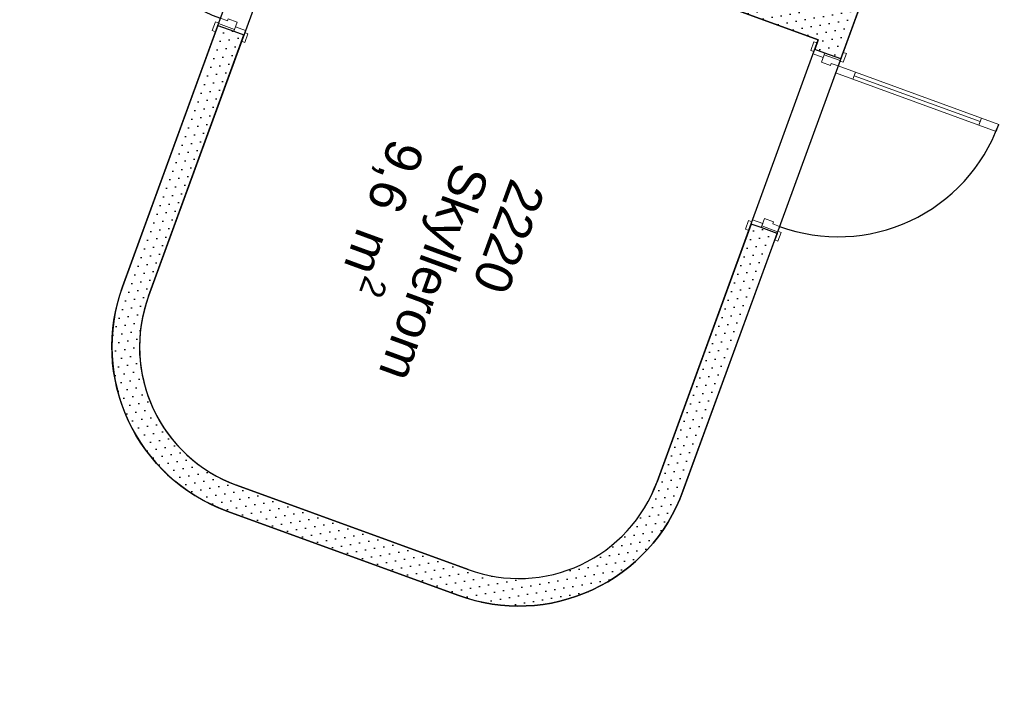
# Model space of a CAD drawing. Header units: millimetres. Extents: x 112481703 to 112588235, y 1264638581 to 1264713486.
# Tile 224 of 256: x 112562763 to 112568111, y 1264697184 to 1264700800. Entities that reach past the tile are written whole.
import ezdxf
from ezdxf.enums import TextEntityAlignment as Align

# ---------------------------------------------------------------- set-up
doc = ezdxf.new("R2010")
doc.units = ezdxf.units.MM
doc.header["$LTSCALE"] = 0.5
doc.header["$MEASUREMENT"] = 0
doc.linetypes.add('PLINE', pattern=[0])
doc.layers.add('234- Vinduer_ dører_ porter(Nye konstruksjoner)', color=7, linetype='Continuous', lineweight=0)
for name, color, linetype in [('242- Ikke-bærende innervegger (Skravur)(Nye konstruksjoner)', 7, 'Continuous'), ('242- Ikke-bærende innervegger(Nye konstruksjoner)', 7, 'Continuous'), ('244- Vinduer_ dører_ foldevegger(Nye konstruksjoner)', 7, 'Continuous'), ('862- M___Nettoareal (1-100)', 7, 'Continuous'), ('862- M___Nettoareal(Nye konstruksjoner)', 7, 'Continuous'), ('862- M___Nettoareal(Polylinje)(Nye konstruksjoner)', 7, 'Continuous')]:
    doc.layers.add(name, color=color, linetype=linetype)
doc.styles.add('GENERATED_STYLE_1', font='arial.ttf')
pattern_1 = [(249.956, (112557650, 1264717795), (-81.357, 29.6823), [0, -50]), (249.956, (112557682.11, 1264717756.67), (-81.357, 29.6823), [0, -50])]

# ---------------------------------------------------------------- blocks, each defined once
blk = doc.blocks.new('Korridor_2210_44', base_point=(112569058, 1264702349.8))
at = {"layer": '862- M___Nettoareal(Polylinje)(Nye konstruksjoner)', "linetype": 'PLINE', "flags": 128}
blk.add_lwpolyline([(112565021.9, 1264704009.9, -0.414214), (112566240, 1264704576.8), (112567498.8, 1264704117.5, -0.414214), (112568065.6, 1264702899.5), (112566365.3, 1264698238.9, -0.414214), (112565147.2, 1264697672), (112563888.4, 1264698131.3, -0.414214), (112563321.5, 1264699349.3)], format="xyb", close=True, dxfattribs=at)
blk = doc.blocks.new('Skyllerom_2220_87', base_point=(112565411.3, 1264700086.3))
at = {"layer": '862- M___Nettoareal(Polylinje)(Nye konstruksjoner)', "linetype": 'PLINE', "flags": 128}
blk.add_lwpolyline([(112564338.1, 1264701698.2), (112563462.4, 1264699297.9, 0.414214), (112563939.8, 1264698272.2), (112565198.6, 1264697812.9, 0.414214), (112566224.4, 1264698290.3), (112567100.1, 1264700690.5)], format="xyb", close=True, dxfattribs=at)
blk = doc.blocks.new('Dør[107]', base_point=(112557650, 1264717795))
at = {"layer": '234- Vinduer_ dører_ porter(Nye konstruksjoner)', "linetype": 'PLINE'}
for p, q in [((112567076.2, 1264700680.6), (112567059.1, 1264700633.6)), ((112567094.1, 1264700674.1), (112567076.2, 1264700680.6)), ((112567076.9, 1264700627.1), (112567094.1, 1264700674.1)), ((112567059.1, 1264700633.6), (112567076.9, 1264700627.1)), ((112567081.4, 1264700639.3), (112567072.8, 1264700615.8)), ((112567072.8, 1264700615.8), (112567127.3, 1264700595.9)), ((112567135.9, 1264700619.4), (112567081.4, 1264700639.3)), ((112567117.7, 1264700569.6), (112567132.4, 1264700610)), ((112567127.3, 1264700595.9), (112567135.9, 1264700619.4)), ((112567132.4, 1264700610), (112567135.9, 1264700619.4)), ((112567132.4, 1264700610), (112567218.9, 1264700578.5)), ((112567222.3, 1264700587.9), (112567135.9, 1264700619.4)), ((112567235, 1264700622.7), (112567217.8, 1264700575.7)), ((112567252.8, 1264700616.1), (112567235, 1264700622.7)), ((112567235.7, 1264700569.2), (112567252.8, 1264700616.1)), ((112567166.6, 1264700551.8), (112567117.7, 1264700569.6)), ((112567170.7, 1264700563.1), (112567166.6, 1264700551.8)), ((112567208.2, 1264700549.4), (112567170.7, 1264700563.1)), ((112567218.9, 1264700578.5), (112567208.2, 1264700549.4)), ((112567217.8, 1264700575.7), (112567235.7, 1264700569.2)), ((112567218.9, 1264700578.5), (112567222.3, 1264700587.9)), ((112567208.2, 1264700549.4), (112567194.5, 1264700511.8)), ((112567194.5, 1264700511.8), (112567288.5, 1264700477.5)), ((112567302.2, 1264700515.1), (112567208.2, 1264700549.4)), ((112567288.5, 1264700477.5), (112567302.2, 1264700515.1)), ((112567979.2, 1264700246.8), (112567295.3, 1264700496.3)), ((112567986.1, 1264700265.6), (112567972.4, 1264700228)), ((112568080, 1264700231.3), (112567986.1, 1264700265.6)), ((112568066.3, 1264700193.7), (112568080, 1264700231.3)), ((112567972.4, 1264700228), (112568066.3, 1264700193.7)), ((112566721.8, 1264699709.2), (112566704.7, 1264699662.2)), ((112566739.7, 1264699702.7), (112566721.8, 1264699709.2)), ((112566722.5, 1264699655.7), (112566739.7, 1264699702.7)), ((112566743.8, 1264699714), (112566735.2, 1264699690.5)), ((112566798.3, 1264699694.1), (112566743.8, 1264699714)), ((112566793.1, 1264699680), (112566807.9, 1264699720.4)), ((112566807.9, 1264699720.4), (112566856.7, 1264699702.6)), ((112566856.7, 1264699702.6), (112566852.6, 1264699691.3)), ((112566704.7, 1264699662.2), (112566722.5, 1264699655.7)), ((112566735.2, 1264699690.5), (112566789.7, 1264699670.6)), ((112566789.7, 1264699670.6), (112566798.3, 1264699694.1)), ((112566793.1, 1264699680), (112566789.7, 1264699670.6)), ((112566876.1, 1264699639.1), (112566789.7, 1264699670.6)), ((112566879.6, 1264699648.5), (112566793.1, 1264699680)), ((112566852.6, 1264699691.3), (112566890.2, 1264699677.6)), ((112566880.6, 1264699651.3), (112566863.4, 1264699604.3)), ((112566879.6, 1264699648.5), (112566876.1, 1264699639.1)), ((112566890.2, 1264699677.6), (112566879.6, 1264699648.5)), ((112566898.4, 1264699644.8), (112566880.6, 1264699651.3)), ((112566881.3, 1264699597.8), (112566898.4, 1264699644.8)), ((112566863.4, 1264699604.3), (112566881.3, 1264699597.8))]:
    blk.add_line(p, q, dxfattribs=at)
at = {"layer": '234- Vinduer_ dører_ porter(Nye konstruksjoner)', "linetype": 'PLINE', "flags": 128}
for points in [[(112567986.1, 1264700265.6), (112567302.2, 1264700515.1), (112567295.3, 1264700496.3), (112567979.2, 1264700246.8)], [(112567979.2, 1264700246.8), (112567295.3, 1264700496.3), (112567288.5, 1264700477.5), (112567972.4, 1264700228)]]:
    blk.add_lwpolyline(points, close=True, dxfattribs=at)
at = {"layer": '244- Vinduer_ dører_ foldevegger(Nye konstruksjoner)', "linetype": 'PLINE'}
for p, q in [((112567081.4, 1264700639.3), (112567094.1, 1264700674.1)), ((112567081.4, 1264700639.3), (112567094.1, 1264700674.1)), ((112567135.9, 1264700619.4), (112567081.4, 1264700639.3)), ((112567135.9, 1264700619.4), (112567081.4, 1264700639.3)), ((112567222.3, 1264700587.9), (112567135.9, 1264700619.4)), ((112567222.3, 1264700587.9), (112567135.9, 1264700619.4)), ((112567222.3, 1264700587.9), (112567235, 1264700622.7)), ((112567222.3, 1264700587.9), (112567235, 1264700622.7)), ((112566735.2, 1264699690.5), (112566722.5, 1264699655.7)), ((112566735.2, 1264699690.5), (112566722.5, 1264699655.7)), ((112566789.7, 1264699670.6), (112566735.2, 1264699690.5)), ((112566789.7, 1264699670.6), (112566735.2, 1264699690.5)), ((112566876.1, 1264699639.1), (112566789.7, 1264699670.6)), ((112566876.1, 1264699639.1), (112566789.7, 1264699670.6)), ((112566876.1, 1264699639.1), (112566863.4, 1264699604.3)), ((112566876.1, 1264699639.1), (112566863.4, 1264699604.3))]:
    blk.add_line(p, q, dxfattribs=at)
blk.add_arc((112567208.2, 1264700549.4), 928, 249.956, 339.956, dxfattribs=at)
blk = doc.blocks.new('Dør[108]', base_point=(112557650, 1264717795))
at = {"layer": '234- Vinduer_ dører_ porter(Nye konstruksjoner)', "linetype": 'PLINE'}
for p, q in [((112563286.3, 1264701960.3), (112563300, 1264701997.9)), ((112563300, 1264701997.9), (112563393.9, 1264701963.6)), ((112563380.2, 1264701926), (112563286.3, 1264701960.3)), ((112563393.9, 1264701963.6), (112563380.2, 1264701926)), ((112563387.1, 1264701944.8), (112564071, 1264701695.3)), ((112564163.5, 1264701712.6), (112564180.7, 1264701759.6)), ((112564180.7, 1264701759.6), (112564198.5, 1264701753.1)), ((112564198.5, 1264701753.1), (112564181.4, 1264701706.1)), ((112564064.1, 1264701676.5), (112564077.8, 1264701714.1)), ((112564158.1, 1264701642.2), (112564064.1, 1264701676.5)), ((112564077.8, 1264701714.1), (112564171.8, 1264701679.8)), ((112564171.8, 1264701679.8), (112564158.1, 1264701642.2)), ((112564181.4, 1264701706.1), (112564163.5, 1264701712.6)), ((112564182.4, 1264701708.9), (112564171.8, 1264701679.8)), ((112564171.8, 1264701679.8), (112564209.4, 1264701666.1)), ((112564182.4, 1264701708.9), (112564185.8, 1264701718.3)), ((112564268.8, 1264701677.4), (112564182.4, 1264701708.9)), ((112564185.8, 1264701718.3), (112564272.3, 1264701686.8)), ((112564254.1, 1264701637), (112564268.8, 1264701677.4)), ((112564263.7, 1264701663.3), (112564272.3, 1264701686.8)), ((112564268.8, 1264701677.4), (112564272.3, 1264701686.8)), ((112564272.3, 1264701686.8), (112564326.7, 1264701666.9)), ((112564322.3, 1264701654.7), (112564339.4, 1264701701.7)), ((112564339.4, 1264701701.7), (112564357.3, 1264701695.2)), ((112564357.3, 1264701695.2), (112564340.1, 1264701648.2)), ((112564209.4, 1264701666.1), (112564205.2, 1264701654.8)), ((112564205.2, 1264701654.8), (112564254.1, 1264701637)), ((112564318.2, 1264701643.4), (112564263.7, 1264701663.3)), ((112564326.7, 1264701666.9), (112564318.2, 1264701643.4)), ((112564340.1, 1264701648.2), (112564322.3, 1264701654.7)), ((112563809.1, 1264700741.3), (112563826.3, 1264700788.2)), ((112563826.3, 1264700788.2), (112563844.1, 1264700781.7)), ((112563844.1, 1264700781.7), (112563827, 1264700734.8)), ((112563843.1, 1264700778.9), (112563839.7, 1264700769.5)), ((112563839.7, 1264700769.5), (112563926.1, 1264700738)), ((112563853.7, 1264700808), (112563843.1, 1264700778.9)), ((112563843.1, 1264700778.9), (112563929.5, 1264700747.4)), ((112563891.3, 1264700794.3), (112563853.7, 1264700808)), ((112563895.4, 1264700805.6), (112563891.3, 1264700794.3)), ((112563944.3, 1264700787.8), (112563895.4, 1264700805.6)), ((112563929.5, 1264700747.4), (112563944.3, 1264700787.8)), ((112563827, 1264700734.8), (112563809.1, 1264700741.3)), ((112563926.1, 1264700738), (112563934.7, 1264700761.5)), ((112563929.5, 1264700747.4), (112563926.1, 1264700738)), ((112563980.6, 1264700718.1), (112563926.1, 1264700738)), ((112563934.7, 1264700761.5), (112563989.1, 1264700741.6)), ((112563967.9, 1264700683.3), (112563985, 1264700730.3)), ((112563989.1, 1264700741.6), (112563980.6, 1264700718.1)), ((112563985, 1264700730.3), (112564002.9, 1264700723.8)), ((112564002.9, 1264700723.8), (112563985.7, 1264700676.8)), ((112563985.7, 1264700676.8), (112563967.9, 1264700683.3))]:
    blk.add_line(p, q, dxfattribs=at)
at = {"layer": '234- Vinduer_ dører_ porter(Nye konstruksjoner)', "linetype": 'PLINE', "flags": 128}
for points in [[(112563387.1, 1264701944.8), (112564071, 1264701695.3), (112564064.1, 1264701676.5), (112563380.2, 1264701926)], [(112563393.9, 1264701963.6), (112564077.8, 1264701714.1), (112564071, 1264701695.3), (112563387.1, 1264701944.8)]]:
    blk.add_lwpolyline(points, close=True, dxfattribs=at)
at = {"layer": '244- Vinduer_ dører_ foldevegger(Nye konstruksjoner)', "linetype": 'PLINE'}
for p, q in [((112564185.8, 1264701718.3), (112564198.5, 1264701753.1)), ((112564185.8, 1264701718.3), (112564198.5, 1264701753.1)), ((112564185.8, 1264701718.3), (112564272.3, 1264701686.8)), ((112564185.8, 1264701718.3), (112564272.3, 1264701686.8)), ((112564272.3, 1264701686.8), (112564326.7, 1264701666.9)), ((112564272.3, 1264701686.8), (112564326.7, 1264701666.9)), ((112564326.7, 1264701666.9), (112564339.4, 1264701701.7)), ((112564326.7, 1264701666.9), (112564339.4, 1264701701.7)), ((112563839.7, 1264700769.5), (112563827, 1264700734.8)), ((112563839.7, 1264700769.5), (112563827, 1264700734.8)), ((112563839.7, 1264700769.5), (112563926.1, 1264700738)), ((112563839.7, 1264700769.5), (112563926.1, 1264700738)), ((112563926.1, 1264700738), (112563980.6, 1264700718.1)), ((112563926.1, 1264700738), (112563980.6, 1264700718.1)), ((112563980.6, 1264700718.1), (112563967.9, 1264700683.3)), ((112563980.6, 1264700718.1), (112563967.9, 1264700683.3))]:
    blk.add_line(p, q, dxfattribs=at)
blk.add_arc((112564171.8, 1264701679.8), 928, 159.956, 249.956, dxfattribs=at)
blk = doc.blocks.new('Label_57', base_point=(112565010.7, 1264699449.6))
at = {"layer": '862- M___Nettoareal (1-100)', "char_height": 200, "attachment_point": 1, "rotation": 249.956, "style": 'GENERATED_STYLE_1'}
for s, insert in [('\\A1;{\\pql;\\pt0,241000;\\fArial|b0|i0|c0|p0;\\W1.000000;9,6\\fArial|b0|i0|c0|p0;\\W1.000000;\\A1{\\H.66x;\\S^  ;}\\fArial|b0|i0|c0|p0;\\W1.000000; m\\fArial|b0|i0|c0|p0;\\W1.000000;\\A1{\\H.66x;\\S2^  ;}\\fArial|b0|i0|c0|p0;\\W1.000000;\\fArial|b0|i0|c0|p0;\\W1.000000;\\fArial|b0|i0|c0|p0;\\W1.000000;\\fArial|b0|i0|c0|p0;\\W1.000000;\\fArial|b0|i0|c0|p0;\\W1.000000;\\fArial|b0|i0|c0|p0;\\W1.000000;\\fArial|b0|i0|c0|p0;\\W1.000000;\\A1{\\H.66x;\\S^  ;}\\fArial|b0|i0|c0|p0;\\W1.000000;\\fArial|b0|i0|c0|p0;\\W1.000000;\\A1{\\H.66x;\\S^  ;}\\fArial|b0|i0|c0|p0;\\W1.000000;\\fArial|b0|i0|c0|p0;\\W1.000000;\\fArial|b0|i0|c0|p0;\\W1.000000;\\fArial|b0|i0|c0|p0;\\W1.000000;\\fArial|b0|i0|c0|p0;\\W1.000000;\\fArial|b0|i0|c0|p0;\\W1.000000;\\fArial|b0|i0|c0|p0;\\W1.000000;\\A1{\\H.66x;\\S^  ;}\\fArial|b0|i0|c0|p0;\\W1.000000;\\fArial|b0|i0|c0|p0;\\W1.000000;\\A1{\\H.66x;\\S^  ;}\\fArial|b0|i0|c0|p0;\\W1.000000;\\fArial|b0|i0|c0|p0;\\W1.000000;\\fArial|b0|i0|c0|p0;\\W1.000000;\\fArial|b0|i0|c0|p0;\\W1.000000;\\fArial|b0|i0|c0|p0;\\W1.000000;\\fArial|b0|i0|c0|p0;\\W1.000000;\\fArial|b0|i0|c0|p0;\\W1.000000;\\A1{\\H.66x;\\S^  ;}\\fArial|b0|i0|c0|p0;\\W1.000000;\\fArial|b0|i0|c0|p0;\\W1.000000;\\A1{\\H.66x;\\S^  ;}\\fArial|b0|i0|c0|p0;\\W1.000000;\\fArial|b0|i0|c0|p0;\\W1.000000;\\fArial|b0|i0|c0|p0;\\W1.000000;\\fArial|b0|i0|c0|p0;\\W1.000000;\\fArial|b0|i0|c0|p0;\\W1.000000;\\fArial|b0|i0|c0|p0;\\W1.000000;\\fArial|b0|i0|c0|p0;\\W1.000000;\\A1{\\H.66x;\\S^  ;}\\fArial|b0|i0|c0|p0;\\W1.000000;\\fArial|b0|i0|c0|p0;\\W1.000000;\\A1{\\H.66x;\\S^  ;}\\fArial|b0|i0|c0|p0;\\W1.000000;\\fArial|b0|i0|c0|p0;\\W1.000000;\\fArial|b0|i0|c0|p0;\\W1.000000;\\fArial|b0|i0|c0|p0;\\W1.000000;\\fArial|b0|i0|c0|p0;\\W1.000000;\\fArial|b0|i0|c0|p0;\\W1.000000;\\fArial|b0|i0|c0|p0;\\W1.000000;\\fArial|b0|i0|c0|p0;\\W1.000000;}', (112565020.4, 1264700076.3)), ('\\A1;{\\pql;\\pt0,241000;\\fArial|b0|i0|c0|p0;\\W1.000000;Skyllerom\\fArial|b0|i0|c0|p0;\\W1.000000;\\A1{\\H.66x;\\S^  ;}\\fArial|b0|i0|c0|p0;\\W1.000000;\\fArial|b0|i0|c0|p0;\\W1.000000;\\A1{\\H.66x;\\S^  ;}\\fArial|b0|i0|c0|p0;\\W1.000000;\\fArial|b0|i0|c0|p0;\\W1.000000;\\fArial|b0|i0|c0|p0;\\W1.000000;\\fArial|b0|i0|c0|p0;\\W1.000000;\\fArial|b0|i0|c0|p0;\\W1.000000;\\fArial|b0|i0|c0|p0;\\W1.000000;\\fArial|b0|i0|c0|p0;\\W1.000000;\\A1{\\H.66x;\\S^  ;}\\fArial|b0|i0|c0|p0;\\W1.000000;\\fArial|b0|i0|c0|p0;\\W1.000000;\\A1{\\H.66x;\\S^  ;}\\fArial|b0|i0|c0|p0;\\W1.000000;\\fArial|b0|i0|c0|p0;\\W1.000000;\\fArial|b0|i0|c0|p0;\\W1.000000;\\fArial|b0|i0|c0|p0;\\W1.000000;\\fArial|b0|i0|c0|p0;\\W1.000000;\\fArial|b0|i0|c0|p0;\\W1.000000;\\fArial|b0|i0|c0|p0;\\W1.000000;\\A1{\\H.66x;\\S^  ;}\\fArial|b0|i0|c0|p0;\\W1.000000;\\fArial|b0|i0|c0|p0;\\W1.000000;\\A1{\\H.66x;\\S^  ;}\\fArial|b0|i0|c0|p0;\\W1.000000;\\fArial|b0|i0|c0|p0;\\W1.000000;\\fArial|b0|i0|c0|p0;\\W1.000000;\\fArial|b0|i0|c0|p0;\\W1.000000;\\fArial|b0|i0|c0|p0;\\W1.000000;\\fArial|b0|i0|c0|p0;\\W1.000000;\\fArial|b0|i0|c0|p0;\\W1.000000;\\A1{\\H.66x;\\S^  ;}\\fArial|b0|i0|c0|p0;\\W1.000000;\\fArial|b0|i0|c0|p0;\\W1.000000;\\A1{\\H.66x;\\S^  ;}\\fArial|b0|i0|c0|p0;\\W1.000000;\\fArial|b0|i0|c0|p0;\\W1.000000;\\fArial|b0|i0|c0|p0;\\W1.000000;\\fArial|b0|i0|c0|p0;\\W1.000000;\\fArial|b0|i0|c0|p0;\\W1.000000;\\fArial|b0|i0|c0|p0;\\W1.000000;\\fArial|b0|i0|c0|p0;\\W1.000000;\\A1{\\H.66x;\\S^  ;}\\fArial|b0|i0|c0|p0;\\W1.000000;\\fArial|b0|i0|c0|p0;\\W1.000000;\\A1{\\H.66x;\\S^  ;}\\fArial|b0|i0|c0|p0;\\W1.000000;\\fArial|b0|i0|c0|p0;\\W1.000000;\\fArial|b0|i0|c0|p0;\\W1.000000;\\fArial|b0|i0|c0|p0;\\W1.000000;\\fArial|b0|i0|c0|p0;\\W1.000000;\\fArial|b0|i0|c0|p0;\\W1.000000;\\fArial|b0|i0|c0|p0;\\W1.000000;\\fArial|b0|i0|c0|p0;\\W1.000000;}', (112565318.3, 1264699967.6)), ('\\A1;{\\pql;\\pt0,241000;\\fArial|b0|i0|c0|p0;\\W1.000000;2220\\fArial|b0|i0|c0|p0;\\W1.000000;\\A1{\\H.66x;\\S^  ;}\\fArial|b0|i0|c0|p0;\\W1.000000;\\fArial|b0|i0|c0|p0;\\W1.000000;\\A1{\\H.66x;\\S^  ;}\\fArial|b0|i0|c0|p0;\\W1.000000;\\fArial|b0|i0|c0|p0;\\W1.000000;\\fArial|b0|i0|c0|p0;\\W1.000000;\\fArial|b0|i0|c0|p0;\\W1.000000;\\fArial|b0|i0|c0|p0;\\W1.000000;\\fArial|b0|i0|c0|p0;\\W1.000000;\\fArial|b0|i0|c0|p0;\\W1.000000;\\A1{\\H.66x;\\S^  ;}\\fArial|b0|i0|c0|p0;\\W1.000000;\\fArial|b0|i0|c0|p0;\\W1.000000;\\A1{\\H.66x;\\S^  ;}\\fArial|b0|i0|c0|p0;\\W1.000000;\\fArial|b0|i0|c0|p0;\\W1.000000;\\fArial|b0|i0|c0|p0;\\W1.000000;\\fArial|b0|i0|c0|p0;\\W1.000000;\\fArial|b0|i0|c0|p0;\\W1.000000;\\fArial|b0|i0|c0|p0;\\W1.000000;\\fArial|b0|i0|c0|p0;\\W1.000000;\\A1{\\H.66x;\\S^  ;}\\fArial|b0|i0|c0|p0;\\W1.000000;\\fArial|b0|i0|c0|p0;\\W1.000000;\\A1{\\H.66x;\\S^  ;}\\fArial|b0|i0|c0|p0;\\W1.000000;\\fArial|b0|i0|c0|p0;\\W1.000000;\\fArial|b0|i0|c0|p0;\\W1.000000;\\fArial|b0|i0|c0|p0;\\W1.000000;\\fArial|b0|i0|c0|p0;\\W1.000000;\\fArial|b0|i0|c0|p0;\\W1.000000;\\fArial|b0|i0|c0|p0;\\W1.000000;\\A1{\\H.66x;\\S^  ;}\\fArial|b0|i0|c0|p0;\\W1.000000;\\fArial|b0|i0|c0|p0;\\W1.000000;\\A1{\\H.66x;\\S^  ;}\\fArial|b0|i0|c0|p0;\\W1.000000;\\fArial|b0|i0|c0|p0;\\W1.000000;\\fArial|b0|i0|c0|p0;\\W1.000000;\\fArial|b0|i0|c0|p0;\\W1.000000;\\fArial|b0|i0|c0|p0;\\W1.000000;\\fArial|b0|i0|c0|p0;\\W1.000000;\\fArial|b0|i0|c0|p0;\\W1.000000;\\A1{\\H.66x;\\S^  ;}\\fArial|b0|i0|c0|p0;\\W1.000000;\\fArial|b0|i0|c0|p0;\\W1.000000;\\A1{\\H.66x;\\S^  ;}\\fArial|b0|i0|c0|p0;\\W1.000000;\\fArial|b0|i0|c0|p0;\\W1.000000;\\fArial|b0|i0|c0|p0;\\W1.000000;\\fArial|b0|i0|c0|p0;\\W1.000000;\\fArial|b0|i0|c0|p0;\\W1.000000;\\fArial|b0|i0|c0|p0;\\W1.000000;\\fArial|b0|i0|c0|p0;\\W1.000000;\\fArial|b0|i0|c0|p0;\\W1.000000;}', (112565620.4, 1264699878.6))]:
    blk.add_mtext(s, dxfattribs=dict(at, insert=insert))
at = {"layer": '862- M___Nettoareal (1-100)', "style": 'GENERATED_STYLE_1'}
for tag, p in [('DUMMY_108', (112565072.9, 1264700078.4)), ('DUMMY_107', (112565368.1, 1264699970.7)), ('DUMMY_106', (112565663.4, 1264699863))]:
    blk.add_attdef(tag, text='', height=200, rotation=249.956, dxfattribs=at).set_placement(p, align=Align.TOP_LEFT)

msp = doc.modelspace()

# ---------------------------------------------------------------- hatches: boundary and pattern name
at = {"layer": '242- Ikke-bærende innervegger (Skravur)(Nye konstruksjoner)', "linetype": 'Continuous'}
h = msp.add_hatch(dxfattribs=at)
h.set_pattern_fill('Prikker_tett', color=256, style=0, pattern_type=2)
h.set_pattern_definition(pattern_1)
h.paths.add_polyline_path([(112568065.6, 1264702899.5), (112567924.7, 1264702950.9), (112567081.4, 1264700639.3), (112567222.3, 1264700587.9)])
h = msp.add_hatch(dxfattribs=at)
h.set_pattern_fill('Prikker_tett', color=256, style=0, pattern_type=2)
h.set_pattern_definition(pattern_1)
h.paths.add_polyline_path([(112567151.5, 1264700831.4), (112564389.6, 1264701839.1), (112564338.1, 1264701698.2), (112567100.1, 1264700690.5)])
h = msp.add_hatch(dxfattribs=at)
h.set_pattern_fill('Prikker_tett', color=256, style=0, pattern_type=2)
h.set_pattern_definition(pattern_1)
h.paths.add_polyline_path([(112563839.7, 1264700769.5), (112563321.5, 1264699349.3), (112563462.4, 1264699297.9), (112563980.6, 1264700718.1)])
h = msp.add_hatch(dxfattribs=at)
h.set_pattern_fill('Prikker_tett', color=256, style=0, pattern_type=2)
h.set_pattern_definition(pattern_1)
h.paths.add_polyline_path([(112566365.3, 1264698238.9), (112566876.1, 1264699639.1), (112566735.2, 1264699690.5), (112566224.4, 1264698290.3)])
h = msp.add_hatch(dxfattribs=at)
h.set_pattern_fill('Prikker_tett', color=256, style=0, pattern_type=2)
h.set_pattern_definition(pattern_1)
h.paths.add_polyline_path([(112563321.5, 1264699349.3, 0.414214), (112563888.4, 1264698131.3), (112563939.8, 1264698272.2, -0.414214), (112563462.4, 1264699297.9)])
h = msp.add_hatch(dxfattribs=at)
h.set_pattern_fill('Prikker_tett', color=256, style=0, pattern_type=2)
h.set_pattern_definition(pattern_1)
h.paths.add_polyline_path([(112563888.4, 1264698131.3), (112565147.2, 1264697672), (112565198.6, 1264697812.9), (112563939.8, 1264698272.2)])
h = msp.add_hatch(dxfattribs=at)
h.set_pattern_fill('Prikker_tett', color=256, style=0, pattern_type=2)
h.set_pattern_definition(pattern_1)
h.paths.add_polyline_path([(112565147.2, 1264697672, 0.414214), (112566365.3, 1264698238.9), (112566224.4, 1264698290.3, -0.414214), (112565198.6, 1264697812.9)])

# ---------------------------------------------------------------- linework, layer by layer
at = {"layer": '242- Ikke-bærende innervegger(Nye konstruksjoner)', "linetype": 'PLINE'}
for p, q in [((112563839.7, 1264700769.5), (112563827, 1264700734.8)), ((112563839.7, 1264700769.5), (112563926.1, 1264700738)), ((112563926.1, 1264700738), (112563980.6, 1264700718.1)), ((112563980.6, 1264700718.1), (112563967.9, 1264700683.3)), ((112567081.4, 1264700639.3), (112567094.1, 1264700674.1)), ((112567135.9, 1264700619.4), (112567081.4, 1264700639.3)), ((112567222.3, 1264700587.9), (112567135.9, 1264700619.4)), ((112567222.3, 1264700587.9), (112567235, 1264700622.7)), ((112566735.2, 1264699690.5), (112566722.5, 1264699655.7)), ((112566789.7, 1264699670.6), (112566735.2, 1264699690.5)), ((112566876.1, 1264699639.1), (112566789.7, 1264699670.6)), ((112566876.1, 1264699639.1), (112566863.4, 1264699604.3))]:
    msp.add_line(p, q, dxfattribs=at)
at = {"layer": '242- Ikke-bærende innervegger(Nye konstruksjoner)', "linetype": 'PLINE', "flags": 128}
for points in [[(112567222.3, 1264700587.9), (112568065.6, 1264702899.5)], [(112564338.1, 1264701698.2), (112567100.1, 1264700690.5)], [(112563839.7, 1264700769.5), (112563321.5, 1264699349.3)], [(112563462.4, 1264699297.9), (112563980.6, 1264700718.1)], [(112567100.1, 1264700690.5), (112567081.4, 1264700639.3)], [(112566735.2, 1264699690.5), (112566224.4, 1264698290.3)], [(112566365.3, 1264698238.9), (112566876.1, 1264699639.1)], [(112565198.6, 1264697812.9), (112563939.8, 1264698272.2)], [(112563888.4, 1264698131.3), (112565147.2, 1264697672)]]:
    msp.add_lwpolyline(points, dxfattribs=at)
at = {"layer": '242- Ikke-bærende innervegger(Nye konstruksjoner)', "linetype": 'PLINE'}
for centre, radius, start, end in [((112564214, 1264699023.7), 950, 159.956, 249.956), ((112564214, 1264699023.7), 800, 159.956, 249.956), ((112565472.8, 1264698564.5), 800, 249.956, 339.956), ((112565472.8, 1264698564.5), 950, 249.956, 339.956)]:
    msp.add_arc(centre, radius, start, end, dxfattribs=at)

# ---------------------------------------------------------------- block references
at = {"layer": '244- Vinduer_ dører_ foldevegger(Nye konstruksjoner)', "linetype": 'PLINE'}
for name in ['Dør[108]', 'Dør[107]']:
    msp.add_blockref(name, (112557650, 1264717795), dxfattribs=at)
at = {"layer": '862- M___Nettoareal (1-100)', "linetype": 'PLINE'}
msp.add_blockref('Label_57', (112565010.7, 1264699449.6), dxfattribs=at)
at = {"layer": '862- M___Nettoareal(Nye konstruksjoner)', "linetype": 'Continuous'}
for name, p in [('Korridor_2210_44', (112569058, 1264702349.8)), ('Skyllerom_2220_87', (112565411.3, 1264700086.3))]:
    msp.add_blockref(name, p, dxfattribs=at)

doc.saveas('drawing.dxf')
